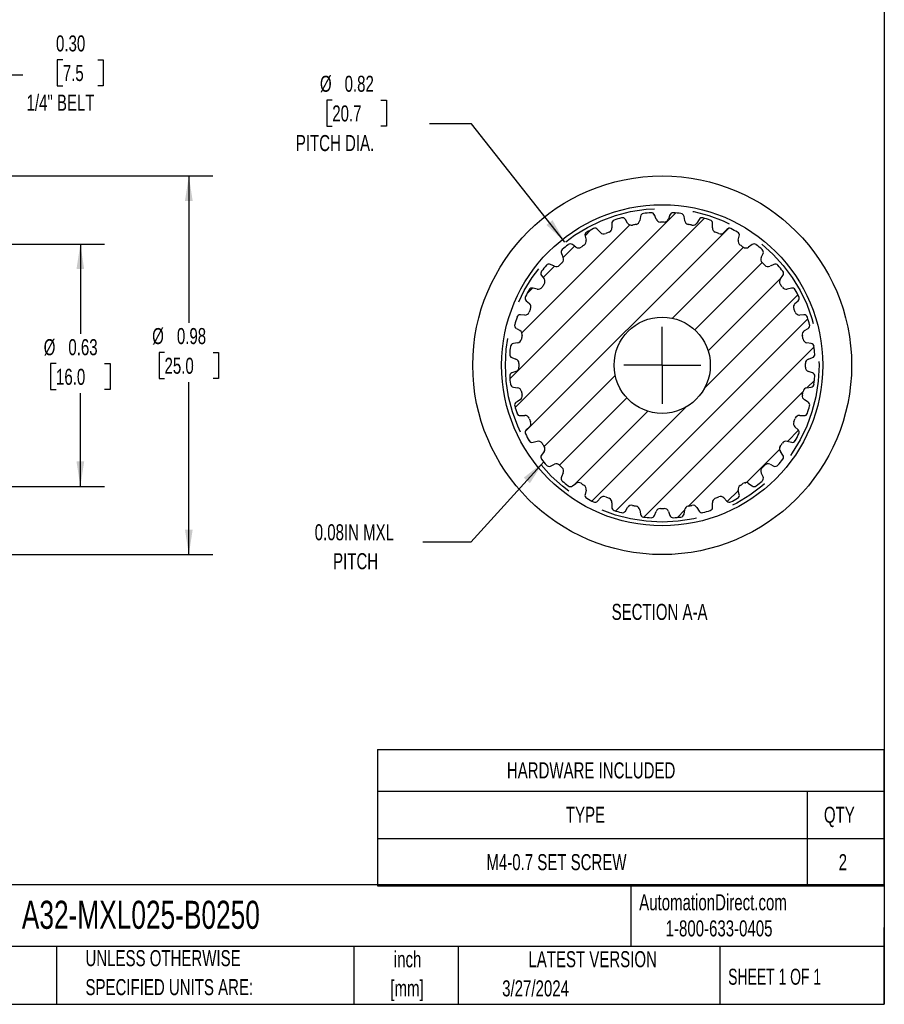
# Model space of a CAD drawing. Header units: inches. Extents: x 0.12 to 5.38, y 0.12 to 4.12.
# Tile 2 of 3: x 3.13 to 5.38, y 0.12 to 2.68. Entities that reach past the tile are written whole.
import ezdxf

# ---------------------------------------------------------------- set-up
doc = ezdxf.new("R2010")
doc.units = ezdxf.units.IN
doc.header["$LTSCALE"] = 0.5
doc.header["$MEASUREMENT"] = 0
doc.linetypes.add('CENTERX2', pattern=[0.8, 0.5, -0.1, 0.1, -0.1])
doc.layers.add('CENTER', color=40, linetype='CENTERX2')
doc.layers.add('HATCH', color=6, linetype='Continuous')
doc.layers.add('DIMENSIONS', color=140, linetype='Continuous', lineweight=25)
doc.layers.add('TEXT', color=140, linetype='Continuous', lineweight=25)
doc.styles.add('SLDTEXTSTYLE0', font='TXT', dxfattribs={"width": 0.7})
doc.styles.add('SLDTEXTSTYLE1', font='TXT', dxfattribs={"width": 0.65})
doc.dimstyles.new('SLDDIMSTYLE0', dxfattribs={"dimtxt": 0.04248, "dimasz": 0.065, "dimexe": 0, "dimexo": 0.0625, "dimgap": 0.01062, "dimtad": 0, "dimtih": 1, "dimtoh": 1, "dimrnd": 1e-09, "dimdsep": 46, "dimtxsty": 'SLDTEXTSTYLE0', "dimsah": 1, "dimcen": 0, "dimadec": 0, "dimazin": 2, "dimtfac": 1, "dimtofl": 0, "dimtmove": 0, "dimatfit": 3, "dimfxl": 0, "dimfrac": 2, "dimtolj": 1, "dimtzin": 12, "dimarcsym": 0})
doc.dimstyles.new('SLDDIMSTYLE1', dxfattribs={"dimtxt": 0.04248, "dimasz": 0.065, "dimexe": 0, "dimexo": 0.0625, "dimgap": 0.01062, "dimtad": 0, "dimtih": 1, "dimtoh": 1, "dimrnd": 1e-09, "dimzin": 0, "dimdsep": 46, "dimtxsty": 'SLDTEXTSTYLE0', "dimsah": 1, "dimcen": 0.09, "dimadec": 0, "dimazin": 0, "dimtfac": 1, "dimtofl": 0, "dimtmove": 0, "dimatfit": 3, "dimfxl": 0, "dimfrac": 2, "dimtolj": 1, "dimtzin": 12, "dimarcsym": 0})
doc.dimstyles.new('SLDDIMSTYLE2', dxfattribs={"dimtxt": 0.04248, "dimasz": 0.065, "dimexe": 0, "dimexo": 0.0625, "dimgap": 0.01062, "dimtad": 0, "dimtih": 1, "dimtoh": 1, "dimrnd": 1e-09, "dimdsep": 46, "dimtxsty": 'SLDTEXTSTYLE0', "dimsah": 1, "dimcen": 0.09, "dimadec": 0, "dimazin": 2, "dimtfac": 1, "dimtofl": 0, "dimtmove": 0, "dimatfit": 3, "dimfxl": 0, "dimfrac": 2, "dimtolj": 1, "dimtzin": 12, "dimarcsym": 0})
doc.dimstyles.new('SLDDIMSTYLE4', dxfattribs={"dimtxt": 0.18, "dimasz": 0.065, "dimexe": 0, "dimexo": 0.0625, "dimgap": 0, "dimtad": 0, "dimtih": 1, "dimtoh": 1, "dimdec": 0, "dimrnd": 1e-09, "dimzin": 0, "dimdsep": 46, "dimtxsty": 'Standard', "dimsah": 1, "dimcen": 0.09, "dimadec": 0, "dimazin": 0, "dimtfac": 0.065, "dimtdec": 0, "dimtofl": 0, "dimtmove": 0, "dimatfit": 3, "dimfxl": 0, "dimfrac": 2, "dimtolj": 1, "dimtzin": 0, "dimarcsym": 0})

# ---------------------------------------------------------------- blocks, each defined once
blk = doc.blocks.new('SW_TABLEANNOTATION_0')
at = {"layer": 'TEXT', "color": 0}
for p, q in [((0, 0), (0, -0.1082)), ((0, 0), (1.1161, 0)), ((1.1161, 0), (1.316, 0)), ((1.316, 0), (1.316, -0.1082)), ((0, -0.1082), (0, -0.2312)), ((0, -0.1082), (1.1161, -0.1082)), ((1.1161, -0.1082), (1.1161, -0.2312)), ((1.1161, -0.1082), (1.316, -0.1082)), ((1.316, -0.1082), (1.316, -0.2312)), ((0, -0.2312), (0, -0.3541)), ((0, -0.2312), (1.1161, -0.2312)), ((1.1161, -0.2312), (1.1161, -0.3541)), ((1.1161, -0.2312), (1.316, -0.2312)), ((1.316, -0.2312), (1.316, -0.3541)), ((0, -0.3541), (1.1161, -0.3541)), ((1.1161, -0.3541), (1.316, -0.3541))]:
    blk.add_line(p, q, dxfattribs=at)
at = {"layer": 'TEXT', "color": 0, "attachment_point": 1, "style": 'SLDTEXTSTYLE0'}
for s, insert, char_height in [('HARDWARE INCLUDED', (0.3362, -0.0333), 0.041667), ('TYPE', (0.4895, -0.1488), 0.04167), ('QTY', (1.16, -0.1488), 0.04167), ('M4-0.7 SET SCREW', (0.283, -0.2718), 0.041667), ('2', (1.1984, -0.2718), 0.0417)]:
    blk.add_mtext(s, dxfattribs=dict(at, insert=insert, char_height=char_height))
blk = doc.blocks.new('_D_1')
at = {"layer": 'DIMENSIONS'}
for p, q in [((2.6427, 2.2072), (2.6427, 2.6027)), ((2.938, 2.2282), (2.938, 2.6027)), ((3.2405, 2.5799), (3.2262, 2.5799)), ((3.2262, 2.5799), (3.2262, 2.5124)), ((3.3314, 2.5799), (3.3457, 2.5799)), ((3.3457, 2.5799), (3.3457, 2.5124)), ((2.6427, 2.5402), (2.938, 2.5402)), ((2.938, 2.5402), (3.1368, 2.5402)), ((3.2262, 2.5124), (3.2405, 2.5124)), ((3.3457, 2.5124), (3.3314, 2.5124))]:
    blk.add_line(p, q, dxfattribs=at)
for points in [[(2.6427, 2.5402), (2.7077, 2.5302), (2.7077, 2.5502)], [(2.938, 2.5402), (2.873, 2.5502), (2.873, 2.5302)]]:
    blk.add_solid(points, dxfattribs=at)
at = {"layer": 'DIMENSIONS', "char_height": 0.04167, "attachment_point": 1, "style": 'SLDTEXTSTYLE0'}
for s, insert in [('0.30', (3.2228, 2.6431)), ('7.5', (3.2405, 2.5661)), ('1/4" BELT', (3.1463, 2.4891))]:
    blk.add_mtext(s, dxfattribs=dict(at, insert=insert))
blk = doc.blocks.new('_D_5')
at = {"layer": 'DIMENSIONS'}
for p, q in [((3.0418, 2.1008), (3.3485, 2.1008)), ((3.286, 2.1008), (3.286, 1.8674)), ((3.2228, 1.7904), (3.2086, 1.7904)), ((3.2086, 1.7904), (3.2086, 1.7229)), ((3.3491, 1.7904), (3.3633, 1.7904)), ((3.3633, 1.7904), (3.3633, 1.7229)), ((3.2086, 1.7229), (3.2228, 1.7229)), ((3.3633, 1.7229), (3.3491, 1.7229)), ((3.286, 1.4709), (3.286, 1.7134)), ((3.0418, 1.4709), (3.3485, 1.4709))]:
    blk.add_line(p, q, dxfattribs=at)
for points in [[(3.286, 2.1008), (3.276, 2.0358), (3.296, 2.0358)], [(3.286, 1.4709), (3.296, 1.5359), (3.276, 1.5359)]]:
    blk.add_solid(points, dxfattribs=at)
at = {"layer": 'DIMENSIONS', "char_height": 0.04167, "attachment_point": 1, "style": 'SLDTEXTSTYLE0'}
for s, insert in [('%%c', (3.1908, 1.8536)), ('0.63', (3.2549, 1.8536)), ('16.0', (3.2228, 1.7766))]:
    blk.add_mtext(s, dxfattribs=dict(at, insert=insert))
blk = doc.blocks.new('_D_6')
at = {"layer": 'DIMENSIONS'}
for p, q in [((3.0224, 2.278), (3.6304, 2.278)), ((3.5679, 2.278), (3.5679, 1.8963)), ((3.5048, 1.8192), (3.4905, 1.8192)), ((3.4905, 1.8192), (3.4905, 1.7517)), ((3.631, 1.8192), (3.6453, 1.8192)), ((3.6453, 1.8192), (3.6453, 1.7517)), ((3.4905, 1.7517), (3.5048, 1.7517)), ((3.5679, 1.2937), (3.5679, 1.7422)), ((3.6453, 1.7517), (3.631, 1.7517)), ((3.0224, 1.2937), (3.6304, 1.2937))]:
    blk.add_line(p, q, dxfattribs=at)
for points in [[(3.5679, 2.278), (3.5579, 2.213), (3.5779, 2.213)], [(3.5679, 1.2937), (3.5779, 1.3587), (3.5579, 1.3587)]]:
    blk.add_solid(points, dxfattribs=at)
at = {"layer": 'DIMENSIONS', "char_height": 0.04167, "attachment_point": 1, "style": 'SLDTEXTSTYLE0'}
for s, insert in [('%%c', (3.4727, 1.8825)), ('0.98', (3.5369, 1.8825)), ('25.0', (3.5048, 1.8054))]:
    blk.add_mtext(s, dxfattribs=dict(at, insert=insert))
blk = doc.blocks.new('_D_10')
at = {"layer": 'DIMENSIONS'}
for p, q in [((3.9406, 2.4749), (3.9264, 2.4749)), ((3.9264, 2.4749), (3.9264, 2.4074)), ((4.0669, 2.4749), (4.0811, 2.4749)), ((4.0811, 2.4749), (4.0811, 2.4074)), ((3.9264, 2.4074), (3.9406, 2.4074)), ((4.0811, 2.4074), (4.0669, 2.4074)), ((4.3022, 2.4132), (4.1929, 2.4132)), ((4.5453, 2.1056), (4.3022, 2.4132))]:
    blk.add_line(p, q, dxfattribs=at)
blk.add_solid([(4.5453, 2.1056), (4.5128, 2.1628), (4.4972, 2.1504)], dxfattribs=at)
at = {"layer": 'DIMENSIONS', "char_height": 0.04167, "attachment_point": 1, "style": 'SLDTEXTSTYLE0'}
for s, insert in [('%%c', (3.9086, 2.5382)), ('0.82', (3.9727, 2.5382)), ('20.7', (3.9406, 2.4611)), ('PITCH DIA.', (3.8459, 2.3841))]:
    blk.add_mtext(s, dxfattribs=dict(at, insert=insert))
blk = doc.blocks.new('SW_CENTERMARKSYMBOL_2')
at = {"layer": 'CENTER', "color": 0}
for q in [(0, 0.1), (-0.1, 0), (0, -0.1), (0.1, 0)]:
    blk.add_line((0, 0), q, dxfattribs=at)

msp = doc.modelspace()

# ---------------------------------------------------------------- hatches: boundary and pattern name
at = {"layer": 'HATCH'}
h = msp.add_hatch(dxfattribs=at)
h.set_pattern_fill('ANSI31', color=256, scale=0.5, style=0)
edge = h.paths.add_edge_path(flags=0)
edge.add_arc((4.7979, 1.7858), 0.3974, 82.9444, 85.8056)
edge.add_arc((4.8263, 2.1732), 0.00906, 85.8056, 160)
edge.add_line((4.8178, 2.1763), (4.814, 2.1658))
edge.add_arc((4.8029, 2.1699), 0.0118, 269.2552, 340, ccw=False)
edge.add_arc((4.7979, 1.7858), 0.3722, 89.2552, 90.7448)
edge.add_arc((4.7929, 2.1699), 0.0118, 200, 270.7448, ccw=False)
edge.add_line((4.7818, 2.1658), (4.778, 2.1763))
edge.add_arc((4.7695, 2.1732), 0.00906, 20, 94.1944)
edge.add_arc((4.7979, 1.7858), 0.3974, 94.1944, 97.0556)
edge.add_arc((4.7502, 2.1713), 0.00906, 97.0556, 171.25)
edge.add_line((4.7413, 2.1727), (4.7396, 2.1617))
edge.add_arc((4.7279, 2.1635), 0.0118, 280.5052, 351.25, ccw=False)
edge.add_arc((4.7979, 1.7858), 0.3722, 100.5052, 101.9948)
edge.add_arc((4.7181, 2.1615), 0.0118, 211.25, 281.9948, ccw=False)
edge.add_line((4.708, 2.1554), (4.7022, 2.1649))
edge.add_arc((4.6945, 2.1602), 0.00906, 31.25, 105.4444)
edge.add_arc((4.7979, 1.7858), 0.3974, 105.4444, 108.3056)
edge.add_arc((4.6759, 2.1546), 0.00906, 108.3056, 182.5)
edge.add_line((4.6669, 2.1542), (4.6674, 2.1431))
edge.add_arc((4.6556, 2.1425), 0.0118, -68.2448, 2.5, ccw=False)
edge.add_arc((4.7979, 1.7858), 0.3722, 111.7552, 113.2448)
edge.add_arc((4.6463, 2.1387), 0.0118, 222.5, 293.2448, ccw=False)
edge.add_line((4.6376, 2.1307), (4.6301, 2.1389))
edge.add_arc((4.6234, 2.1328), 0.00906, 42.5, 116.6944)
edge.add_arc((4.7979, 1.7858), 0.3974, 116.6944, 119.5556)
edge.add_arc((4.6063, 2.1237), 0.00906, 119.5556, 193.75)
edge.add_line((4.5975, 2.1215), (4.6002, 2.1107))
edge.add_arc((4.5887, 2.1079), 0.0118, -56.9948, 13.75, ccw=False)
edge.add_arc((4.7979, 1.7858), 0.3722, 123.0052, 124.4948)
edge.add_arc((4.5804, 2.1024), 0.0118, 233.75, 304.4948, ccw=False)
edge.add_line((4.5734, 2.0928), (4.5644, 2.0994))
edge.add_arc((4.5591, 2.0921), 0.00906, 53.75, 127.9444)
edge.add_arc((4.7979, 1.7858), 0.3974, 127.9444, 130.8056)
edge.add_arc((4.5441, 2.0798), 0.00906, 130.8056, 205)
edge.add_line((4.5359, 2.076), (4.5406, 2.0659))
edge.add_arc((4.5299, 2.0609), 0.0118, -45.7448, 25, ccw=False)
edge.add_arc((4.7979, 1.7858), 0.3722, 134.2552, 135.7448)
edge.add_arc((4.5228, 2.0539), 0.0118, 245, 315.7448, ccw=False)
edge.add_line((4.5178, 2.0432), (4.5078, 2.0479))
edge.add_arc((4.5039, 2.0396), 0.00906, 65, 139.1944)
edge.add_arc((4.7979, 1.7858), 0.3974, 139.1944, 142.0556)
edge.add_arc((4.4916, 2.0247), 0.00906, 142.0556, 216.25)
edge.add_line((4.4843, 2.0193), (4.4909, 2.0103))
edge.add_arc((4.4814, 2.0033), 0.0118, -34.4948, 36.25, ccw=False)
edge.add_arc((4.7979, 1.7858), 0.3722, 145.5052, 146.9948)
edge.add_arc((4.4758, 1.995), 0.0118, 256.25, 326.9948, ccw=False)
edge.add_line((4.473, 1.9836), (4.4622, 1.9862))
edge.add_arc((4.4601, 1.9774), 0.00906, 76.25, 150.4444)
edge.add_arc((4.7979, 1.7858), 0.3974, 150.4444, 153.3056)
edge.add_arc((4.4509, 1.9603), 0.00906, 153.3056, 227.5)
edge.add_line((4.4448, 1.9536), (4.453, 1.9461))
edge.add_arc((4.445, 1.9374), 0.0118, -23.2448, 47.5, ccw=False)
edge.add_arc((4.7979, 1.7858), 0.3722, 156.7552, 158.2448)
edge.add_arc((4.4412, 1.9282), 0.0118, 267.5, 338.2448, ccw=False)
edge.add_line((4.4407, 1.9164), (4.4296, 1.9169))
edge.add_arc((4.4292, 1.9078), 0.00906, 87.5, 161.6944)
edge.add_arc((4.7979, 1.7858), 0.3974, 161.6944, 164.5556)
edge.add_arc((4.4235, 1.8893), 0.00906, 164.5556, 238.75)
edge.add_line((4.4189, 1.8815), (4.4284, 1.8758))
edge.add_arc((4.4222, 1.8657), 0.0118, -11.9948, 58.75, ccw=False)
edge.add_arc((4.7979, 1.7858), 0.3722, 168.0052, 169.4948)
edge.add_arc((4.4203, 1.8559), 0.0118, 278.75, 349.4948, ccw=False)
edge.add_line((4.4221, 1.8442), (4.4111, 1.8425))
edge.add_arc((4.4125, 1.8335), 0.00906, 98.75, 172.9444)
edge.add_arc((4.7979, 1.7858), 0.3974, 172.9444, 175.8056)
edge.add_arc((4.4106, 1.8142), 0.00906, 175.8056, 250)
edge.add_line((4.4075, 1.8057), (4.4179, 1.8019))
edge.add_arc((4.4139, 1.7908), 0.0118, -0.7448, 70, ccw=False)
edge.add_arc((4.7979, 1.7858), 0.3722, 179.2552, 180.7448)
edge.add_arc((4.4139, 1.7808), 0.0118, -70, 0.7448, ccw=False)
edge.add_line((4.4179, 1.7698), (4.4075, 1.7659))
edge.add_arc((4.4106, 1.7574), 0.00906, 110, 184.1944)
edge.add_arc((4.7979, 1.7858), 0.3974, 184.1944, 187.0556)
edge.add_arc((4.4125, 1.7381), 0.00906, 187.0556, 261.25)
edge.add_line((4.4111, 1.7292), (4.4221, 1.7275))
edge.add_arc((4.4203, 1.7158), 0.0118, 10.5052, 81.25, ccw=False)
edge.add_arc((4.7979, 1.7858), 0.3722, 190.5052, 191.9948)
edge.add_arc((4.4222, 1.706), 0.0118, -58.75, 11.9948, ccw=False)
edge.add_line((4.4284, 1.6959), (4.4189, 1.6902))
edge.add_arc((4.4235, 1.6824), 0.00906, 121.25, 195.4444)
edge.add_arc((4.7979, 1.7858), 0.3974, 195.4444, 198.3056)
edge.add_arc((4.4292, 1.6639), 0.00906, 198.3056, 272.5)
edge.add_line((4.4296, 1.6548), (4.4407, 1.6553))
edge.add_arc((4.4412, 1.6435), 0.0118, 21.7552, 92.5, ccw=False)
edge.add_arc((4.7979, 1.7858), 0.3722, 201.7552, 203.2448)
edge.add_arc((4.445, 1.6343), 0.0118, -47.5, 23.2448, ccw=False)
edge.add_line((4.453, 1.6256), (4.4448, 1.618))
edge.add_arc((4.4509, 1.6114), 0.00906, 132.5, 206.6944)
edge.add_arc((4.7979, 1.7858), 0.3974, 206.6944, 209.5556)
edge.add_arc((4.4601, 1.5943), 0.00906, 209.5556, 283.75)
edge.add_line((4.4622, 1.5855), (4.473, 1.5881))
edge.add_arc((4.4758, 1.5766), 0.0118, 33.0052, 103.75, ccw=False)
edge.add_arc((4.7979, 1.7858), 0.3722, 213.0052, 214.4948)
edge.add_arc((4.4814, 1.5683), 0.0118, -36.25, 34.4948, ccw=False)
edge.add_line((4.4909, 1.5614), (4.4843, 1.5524))
edge.add_arc((4.4916, 1.547), 0.00906, 143.75, 217.9444)
edge.add_arc((4.7979, 1.7858), 0.3974, 217.9444, 220.8056)
edge.add_arc((4.5039, 1.532), 0.00906, 220.8056, 295)
edge.add_line((4.5078, 1.5238), (4.5178, 1.5285))
edge.add_arc((4.5228, 1.5178), 0.0118, 44.2552, 115, ccw=False)
edge.add_arc((4.7979, 1.7858), 0.3722, 224.2552, 225.7448)
edge.add_arc((4.5299, 1.5108), 0.0118, -25, 45.7448, ccw=False)
edge.add_line((4.5406, 1.5058), (4.5359, 1.4957))
edge.add_arc((4.5441, 1.4919), 0.00906, 155, 229.1944)
edge.add_arc((4.7979, 1.7858), 0.3974, 229.1944, 232.0556)
edge.add_arc((4.5591, 1.4796), 0.00906, 232.0556, 306.25)
edge.add_line((4.5644, 1.4723), (4.5734, 1.4788))
edge.add_arc((4.5804, 1.4693), 0.0118, 55.5052, 126.25, ccw=False)
edge.add_arc((4.7979, 1.7858), 0.3722, 235.5052, 236.9948)
edge.add_arc((4.5887, 1.4638), 0.0118, -13.75, 56.9948, ccw=False)
edge.add_line((4.6002, 1.461), (4.5975, 1.4501))
edge.add_arc((4.6063, 1.448), 0.00906, 166.25, 240.4444)
edge.add_arc((4.7979, 1.7858), 0.3974, 240.4444, 243.3056)
edge.add_arc((4.6234, 1.4389), 0.00906, 243.3056, 317.5)
edge.add_line((4.6301, 1.4327), (4.6376, 1.4409))
edge.add_arc((4.6463, 1.433), 0.0118, 66.7552, 137.5, ccw=False)
edge.add_arc((4.7979, 1.7858), 0.3722, 246.7552, 248.2448)
edge.add_arc((4.6556, 1.4291), 0.0118, -2.5, 68.2448, ccw=False)
edge.add_line((4.6674, 1.4286), (4.6669, 1.4175))
edge.add_arc((4.6759, 1.4171), 0.00906, 177.5, 251.6944)
edge.add_arc((4.7979, 1.7858), 0.3974, 251.6944, 254.5556)
edge.add_arc((4.6945, 1.4115), 0.00906, 254.5556, 328.75)
edge.add_line((4.7022, 1.4068), (4.708, 1.4163))
edge.add_arc((4.7181, 1.4102), 0.0118, 78.0052, 148.75, ccw=False)
edge.add_arc((4.7979, 1.7858), 0.3722, 258.0052, 259.4948)
edge.add_arc((4.7279, 1.4082), 0.0118, 8.75, 79.4948, ccw=False)
edge.add_line((4.7396, 1.41), (4.7413, 1.399))
edge.add_arc((4.7502, 1.4004), 0.00906, 188.75, 262.9444)
edge.add_arc((4.7979, 1.7858), 0.3974, 262.9444, 265.8056)
edge.add_arc((4.7695, 1.3985), 0.00906, 265.8056, 340)
edge.add_line((4.778, 1.3954), (4.7818, 1.4059))
edge.add_arc((4.7929, 1.4018), 0.0118, 89.2552, 160, ccw=False)
edge.add_arc((4.7979, 1.7858), 0.3722, 269.2552, 270.7448)
edge.add_arc((4.8029, 1.4018), 0.0118, 20, 90.7448, ccw=False)
edge.add_line((4.814, 1.4059), (4.8178, 1.3954))
edge.add_arc((4.8263, 1.3985), 0.00906, 200, 274.1944)
edge.add_arc((4.7979, 1.7858), 0.3974, 274.1944, 277.0556)
edge.add_arc((4.8456, 1.4004), 0.00906, 277.0556, 351.25)
edge.add_line((4.8546, 1.399), (4.8563, 1.41))
edge.add_arc((4.8679, 1.4082), 0.0118, 100.5052, 171.25, ccw=False)
edge.add_arc((4.7979, 1.7858), 0.3722, 280.5052, 281.9948)
edge.add_arc((4.8777, 1.4102), 0.0118, 31.25, 101.9948, ccw=False)
edge.add_line((4.8878, 1.4163), (4.8936, 1.4068))
edge.add_arc((4.9013, 1.4115), 0.00906, 211.25, 285.4444)
edge.add_arc((4.7979, 1.7858), 0.3974, 285.4444, 288.3056)
edge.add_arc((4.9199, 1.4171), 0.00906, 288.3056, 362.5)
edge.add_line((4.9289, 1.4175), (4.9285, 1.4286))
edge.add_arc((4.9403, 1.4291), 0.0118, 111.7552, 182.5, ccw=False)
edge.add_arc((4.7979, 1.7858), 0.3722, 291.7552, 293.2448)
edge.add_arc((4.9495, 1.433), 0.0118, 42.5, 113.2448, ccw=False)
edge.add_line((4.9582, 1.4409), (4.9657, 1.4327))
edge.add_arc((4.9724, 1.4389), 0.00906, 222.5, 296.6944)
edge.add_arc((4.7979, 1.7858), 0.3974, 296.6944, 299.5556)
edge.add_arc((4.9895, 1.448), 0.00906, 299.5556, 373.75)
edge.add_line((4.9983, 1.4501), (4.9956, 1.461))
edge.add_arc((5.0071, 1.4638), 0.0118, 123.0052, 193.75, ccw=False)
edge.add_arc((4.7979, 1.7858), 0.3722, 303.0052, 304.4948)
edge.add_arc((5.0154, 1.4693), 0.0118, 53.75, 124.4948, ccw=False)
edge.add_line((5.0224, 1.4788), (5.0314, 1.4723))
edge.add_arc((5.0367, 1.4796), 0.00906, 233.75, 307.9444)
edge.add_arc((4.7979, 1.7858), 0.3974, 307.9444, 310.8056)
edge.add_arc((5.0517, 1.4919), 0.00906, 310.8056, 385)
edge.add_line((5.0599, 1.4957), (5.0552, 1.5058))
edge.add_arc((5.0659, 1.5108), 0.0118, 134.2552, 205, ccw=False)
edge.add_arc((4.7979, 1.7858), 0.3722, 314.2552, 315.7448)
edge.add_arc((5.073, 1.5178), 0.0118, 65, 135.7448, ccw=False)
edge.add_line((5.078, 1.5285), (5.0881, 1.5238))
edge.add_arc((5.0919, 1.532), 0.00906, 245, 319.1944)
edge.add_arc((4.7979, 1.7858), 0.3974, 319.1944, 322.0556)
edge.add_arc((5.1042, 1.547), 0.00906, 322.0556, 396.25)
edge.add_line((5.1115, 1.5524), (5.1049, 1.5614))
edge.add_arc((5.1144, 1.5683), 0.0118, 145.5052, 216.25, ccw=False)
edge.add_arc((4.7979, 1.7858), 0.3722, 325.5052, 326.9948)
edge.add_arc((5.12, 1.5766), 0.0118, 76.25, 146.9948, ccw=False)
edge.add_line((5.1228, 1.5881), (5.1336, 1.5855))
edge.add_arc((5.1358, 1.5943), 0.00906, 256.25, 330.4444)
edge.add_arc((4.7979, 1.7858), 0.3974, 330.4444, 333.3056)
edge.add_arc((5.1449, 1.6114), 0.00906, 333.3056, 407.5)
edge.add_line((5.151, 1.618), (5.1428, 1.6256))
edge.add_arc((5.1508, 1.6343), 0.0118, 156.7552, 227.5, ccw=False)
edge.add_arc((4.7979, 1.7858), 0.3722, 336.7552, 338.2448)
edge.add_arc((5.1546, 1.6435), 0.0118, 87.5, 158.2448, ccw=False)
edge.add_line((5.1551, 1.6553), (5.1662, 1.6548))
edge.add_arc((5.1666, 1.6639), 0.00906, 267.5, 341.6944)
edge.add_arc((4.7979, 1.7858), 0.3974, 341.6944, 344.5556)
edge.add_arc((5.1723, 1.6824), 0.00906, 344.5556, 418.75)
edge.add_line((5.177, 1.6902), (5.1675, 1.6959))
edge.add_arc((5.1736, 1.706), 0.0118, 168.0052, 238.75, ccw=False)
edge.add_arc((4.7979, 1.7858), 0.3722, 348.0052, 349.4948)
edge.add_arc((5.1755, 1.7158), 0.0118, 98.75, 169.4948, ccw=False)
edge.add_line((5.1737, 1.7275), (5.1847, 1.7292))
edge.add_arc((5.1834, 1.7381), 0.00906, 278.75, 352.9444)
edge.add_arc((4.7979, 1.7858), 0.3974, 352.9444, 355.8056)
edge.add_arc((5.1853, 1.7574), 0.00906, 355.8056, 430)
edge.add_line((5.1884, 1.7659), (5.1779, 1.7698))
edge.add_arc((5.1819, 1.7808), 0.0118, 179.2552, 250, ccw=False)
edge.add_arc((4.7979, 1.7858), 0.3722, 359.2552, 360.7448)
edge.add_arc((5.1819, 1.7908), 0.0118, 110, 180.7448, ccw=False)
edge.add_line((5.1779, 1.8019), (5.1884, 1.8057))
edge.add_arc((5.1853, 1.8142), 0.00906, 290, 364.1944)
edge.add_arc((4.7979, 1.7858), 0.3974, 4.1944, 7.0556)
edge.add_arc((5.1834, 1.8335), 0.00906, 7.0556, 81.25)
edge.add_line((5.1847, 1.8425), (5.1737, 1.8442))
edge.add_arc((5.1755, 1.8559), 0.0118, 190.5052, 261.25, ccw=False)
edge.add_arc((4.7979, 1.7858), 0.3722, 10.5052, 11.9948)
edge.add_arc((5.1736, 1.8657), 0.0118, 121.25, 191.9948, ccw=False)
edge.add_line((5.1675, 1.8758), (5.177, 1.8815))
edge.add_arc((5.1723, 1.8893), 0.00906, 301.25, 375.4444)
edge.add_arc((4.7979, 1.7858), 0.3974, 15.4444, 18.3056)
edge.add_arc((5.1666, 1.9078), 0.00906, 18.3056, 92.5)
edge.add_line((5.1662, 1.9169), (5.1551, 1.9164))
edge.add_arc((5.1546, 1.9282), 0.0118, 201.7552, 272.5, ccw=False)
edge.add_arc((4.7979, 1.7858), 0.3722, 21.7552, 23.2448)
edge.add_arc((5.1508, 1.9374), 0.0118, 132.5, 203.2448, ccw=False)
edge.add_line((5.1428, 1.9461), (5.151, 1.9536))
edge.add_arc((5.1449, 1.9603), 0.00906, 312.5, 386.6944)
edge.add_arc((4.7979, 1.7858), 0.3974, 26.6944, 29.5556)
edge.add_arc((5.1358, 1.9774), 0.00906, 29.5556, 103.75)
edge.add_line((5.1336, 1.9862), (5.1228, 1.9836))
edge.add_arc((5.12, 1.995), 0.0118, 213.0052, 283.75, ccw=False)
edge.add_arc((4.7979, 1.7858), 0.3722, 33.0052, 34.4948)
edge.add_arc((5.1144, 2.0033), 0.0118, 143.75, 214.4948, ccw=False)
edge.add_line((5.1049, 2.0103), (5.1115, 2.0193))
edge.add_arc((5.1042, 2.0247), 0.00906, 323.75, 397.9444)
edge.add_arc((4.7979, 1.7858), 0.3974, 37.9444, 40.8056)
edge.add_arc((5.0919, 2.0396), 0.00906, 40.8056, 115)
edge.add_line((5.0881, 2.0479), (5.078, 2.0432))
edge.add_arc((5.073, 2.0539), 0.0118, 224.2552, 295, ccw=False)
edge.add_arc((4.7979, 1.7858), 0.3722, 44.2552, 45.7448)
edge.add_arc((5.0659, 2.0609), 0.0118, 155, 225.7448, ccw=False)
edge.add_line((5.0552, 2.0659), (5.0599, 2.076))
edge.add_arc((5.0517, 2.0798), 0.00906, 335, 409.1944)
edge.add_arc((4.7979, 1.7858), 0.3974, 49.1944, 52.0556)
edge.add_arc((5.0367, 2.0921), 0.00906, 52.0556, 126.25)
edge.add_line((5.0314, 2.0994), (5.0224, 2.0928))
edge.add_arc((5.0154, 2.1024), 0.0118, 235.5052, 306.25, ccw=False)
edge.add_arc((4.7979, 1.7858), 0.3722, 55.5052, 56.9948)
edge.add_arc((5.0071, 2.1079), 0.0118, 166.25, 236.9948, ccw=False)
edge.add_line((4.9956, 2.1107), (4.9983, 2.1215))
edge.add_arc((4.9895, 2.1237), 0.00906, 346.25, 420.4444)
edge.add_arc((4.7979, 1.7858), 0.3974, 60.4444, 63.3056)
edge.add_arc((4.9724, 2.1328), 0.00906, 63.3056, 137.5)
edge.add_line((4.9657, 2.1389), (4.9582, 2.1307))
edge.add_arc((4.9495, 2.1387), 0.0118, 246.7552, 317.5, ccw=False)
edge.add_arc((4.7979, 1.7858), 0.3722, 66.7552, 68.2448)
edge.add_arc((4.9403, 2.1425), 0.0118, 177.5, 248.2448, ccw=False)
edge.add_line((4.9285, 2.1431), (4.9289, 2.1542))
edge.add_arc((4.9199, 2.1546), 0.00906, 357.5, 431.6944)
edge.add_arc((4.7979, 1.7858), 0.3974, 71.6944, 74.5556)
edge.add_arc((4.9013, 2.1602), 0.00906, 74.5556, 148.75)
edge.add_line((4.8936, 2.1649), (4.8878, 2.1554))
edge.add_arc((4.8777, 2.1615), 0.0118, 258.0052, 328.75, ccw=False)
edge.add_arc((4.7979, 1.7858), 0.3722, 78.0052, 79.4948)
edge.add_arc((4.8679, 2.1635), 0.0118, 188.75, 259.4948, ccw=False)
edge.add_line((4.8563, 2.1617), (4.8546, 2.1727))
edge.add_arc((4.8456, 2.1713), 0.00906, 8.75, 82.9444)
edge = h.paths.add_edge_path(flags=0)
edge.add_arc((4.7979, 1.7858), 0.125, 0, 360)

# ---------------------------------------------------------------- linework, layer by layer
for p, q in [((4.7818, 2.1658), (4.778, 2.1763)), ((4.8178, 2.1763), (4.814, 2.1658)), ((4.6669, 2.1542), (4.6674, 2.1431)), ((4.708, 2.1554), (4.7022, 2.1649)), ((4.7413, 2.1727), (4.7396, 2.1617)), ((4.8563, 2.1617), (4.8546, 2.1727)), ((4.8936, 2.1649), (4.8878, 2.1554)), ((4.9285, 2.1431), (4.9289, 2.1542)), ((4.6376, 2.1307), (4.6301, 2.1389)), ((4.9657, 2.1389), (4.9582, 2.1307)), ((4.5734, 2.0928), (4.5644, 2.0994)), ((4.5975, 2.1215), (4.6002, 2.1107)), ((4.9956, 2.1107), (4.9983, 2.1215)), ((5.0314, 2.0994), (5.0224, 2.0928)), ((4.5359, 2.076), (4.5406, 2.0659)), ((5.0552, 2.0659), (5.0599, 2.076)), ((4.5178, 2.0432), (4.5078, 2.0479)), ((5.0881, 2.0479), (5.078, 2.0432)), ((4.4843, 2.0193), (4.4909, 2.0103)), ((5.1049, 2.0103), (5.1115, 2.0193)), ((4.473, 1.9836), (4.4622, 1.9862)), ((5.1336, 1.9862), (5.1228, 1.9836)), ((4.4448, 1.9536), (4.453, 1.9461)), ((5.1428, 1.9461), (5.151, 1.9536)), ((4.4407, 1.9164), (4.4296, 1.9169)), ((5.1662, 1.9169), (5.1551, 1.9164)), ((4.4189, 1.8815), (4.4284, 1.8758)), ((5.1675, 1.8758), (5.177, 1.8815)), ((4.4221, 1.8442), (4.4111, 1.8425)), ((5.1847, 1.8425), (5.1737, 1.8442)), ((4.4075, 1.8057), (4.4179, 1.8019)), ((5.1779, 1.8019), (5.1884, 1.8057)), ((4.4179, 1.7698), (4.4075, 1.7659)), ((5.1884, 1.7659), (5.1779, 1.7698)), ((4.4111, 1.7292), (4.4221, 1.7275)), ((5.1737, 1.7275), (5.1847, 1.7292)), ((4.4284, 1.6959), (4.4189, 1.6902)), ((5.177, 1.6902), (5.1675, 1.6959)), ((4.4296, 1.6548), (4.4407, 1.6553)), ((5.1551, 1.6553), (5.1662, 1.6548)), ((4.453, 1.6256), (4.4448, 1.618)), ((5.151, 1.618), (5.1428, 1.6256)), ((4.4622, 1.5855), (4.473, 1.5881)), ((5.1228, 1.5881), (5.1336, 1.5855)), ((4.4909, 1.5614), (4.4843, 1.5524)), ((5.1115, 1.5524), (5.1049, 1.5614)), ((4.5078, 1.5238), (4.5178, 1.5285)), ((5.078, 1.5285), (5.0881, 1.5238)), ((4.5406, 1.5058), (4.5359, 1.4957)), ((5.0599, 1.4957), (5.0552, 1.5058)), ((4.5644, 1.4723), (4.5734, 1.4788)), ((4.6002, 1.461), (4.5975, 1.4501)), ((4.9983, 1.4501), (4.9956, 1.461)), ((5.0224, 1.4788), (5.0314, 1.4723)), ((4.6301, 1.4327), (4.6376, 1.4409)), ((4.9582, 1.4409), (4.9657, 1.4327)), ((4.6674, 1.4286), (4.6669, 1.4175)), ((4.7022, 1.4068), (4.708, 1.4163)), ((4.7396, 1.41), (4.7413, 1.399)), ((4.8546, 1.399), (4.8563, 1.41)), ((4.8878, 1.4163), (4.8936, 1.4068)), ((4.9289, 1.4175), (4.9285, 1.4286)), ((4.778, 1.3954), (4.7818, 1.4059)), ((4.814, 1.4059), (4.8178, 1.3954))]:
    msp.add_line(p, q)
for radius in [0.4921, 0.4173, 0.125]:
    msp.add_circle((4.7979, 1.7858), radius)
for centre, radius, start, end in [((4.7502, 2.1713), 0.00906, 97.0556, 171.25), ((4.7979, 1.7858), 0.3974, 94.1944, 97.0556), ((4.7695, 2.1732), 0.00906, 20, 94.1944), ((4.8263, 2.1732), 0.00906, 85.8056, 160), ((4.7979, 1.7858), 0.3974, 82.9444, 85.8056), ((4.8456, 2.1713), 0.00906, 8.75, 82.9444), ((4.6759, 2.1546), 0.00906, 108.3056, 182.5), ((4.7979, 1.7858), 0.3974, 105.4444, 108.3056), ((4.6945, 2.1602), 0.00906, 31.25, 105.4444), ((4.7181, 2.1615), 0.0118, 211.25, 281.9948), ((4.7979, 1.7858), 0.3722, 100.5052, 101.9948), ((4.7279, 2.1635), 0.0118, 280.5052, 351.25), ((4.7929, 2.1699), 0.0118, 200, 270.7448), ((4.7979, 1.7858), 0.3722, 89.2552, 90.7448), ((4.8029, 2.1699), 0.0118, 269.2552, 340), ((4.8679, 2.1635), 0.0118, 188.75, 259.4948), ((4.7979, 1.7858), 0.3722, 78.0052, 79.4948), ((4.8777, 2.1615), 0.0118, 258.0052, 328.75), ((4.9013, 2.1602), 0.00906, 74.5556, 148.75), ((4.7979, 1.7858), 0.3974, 71.6944, 74.5556), ((4.9199, 2.1546), 0.00906, 357.5, 71.6944), ((4.6063, 2.1237), 0.00906, 119.5556, 193.75), ((4.7979, 1.7858), 0.3974, 116.6944, 119.5556), ((4.6234, 2.1328), 0.00906, 42.5, 116.6944), ((4.6463, 2.1387), 0.0118, 222.5, 293.2448), ((4.7979, 1.7858), 0.3722, 111.7552, 113.2448), ((4.6556, 2.1425), 0.0118, 291.7552, 2.5), ((4.9403, 2.1425), 0.0118, 177.5, 248.2448), ((4.7979, 1.7858), 0.3722, 66.7552, 68.2448), ((4.9495, 2.1387), 0.0118, 246.7552, 317.5), ((4.9724, 2.1328), 0.00906, 63.3056, 137.5), ((4.7979, 1.7858), 0.3974, 60.4444, 63.3056), ((4.9895, 2.1237), 0.00906, 346.25, 60.4444), ((4.7979, 1.7858), 0.3974, 127.9444, 130.8056), ((4.5591, 2.0921), 0.00906, 53.75, 127.9444), ((4.5887, 2.1079), 0.0118, 303.0052, 13.75), ((5.0071, 2.1079), 0.0118, 166.25, 236.9948), ((5.0367, 2.0921), 0.00906, 52.0556, 126.25), ((4.7979, 1.7858), 0.3974, 49.1944, 52.0556), ((4.5441, 2.0798), 0.00906, 130.8056, 205), ((4.5804, 2.1024), 0.0118, 233.75, 304.4948), ((4.7979, 1.7858), 0.3722, 123.0052, 124.4948), ((4.7979, 1.7858), 0.3722, 55.5052, 56.9948), ((5.0154, 2.1024), 0.0118, 235.5052, 306.25), ((5.0517, 2.0798), 0.00906, 335, 49.1944), ((4.5039, 2.0396), 0.00906, 65, 139.1944), ((4.7979, 1.7858), 0.3722, 134.2552, 135.7448), ((4.5299, 2.0609), 0.0118, 314.2552, 25), ((5.0659, 2.0609), 0.0118, 155, 225.7448), ((4.7979, 1.7858), 0.3722, 44.2552, 45.7448), ((5.0919, 2.0396), 0.00906, 40.8056, 115), ((4.4916, 2.0247), 0.00906, 142.0556, 216.25), ((4.7979, 1.7858), 0.3974, 139.1944, 142.0556), ((4.5228, 2.0539), 0.0118, 245, 315.7448), ((5.073, 2.0539), 0.0118, 224.2552, 295), ((4.7979, 1.7858), 0.3974, 37.9444, 40.8056), ((5.1042, 2.0247), 0.00906, 323.75, 37.9444), ((4.7979, 1.7858), 0.3722, 145.5052, 146.9948), ((4.4814, 2.0033), 0.0118, 325.5052, 36.25), ((5.1144, 2.0033), 0.0118, 143.75, 214.4948), ((4.7979, 1.7858), 0.3722, 33.0052, 34.4948), ((4.7979, 1.7858), 0.3974, 150.4444, 153.3056), ((4.4601, 1.9774), 0.00906, 76.25, 150.4444), ((4.4758, 1.995), 0.0118, 256.25, 326.9948), ((5.12, 1.995), 0.0118, 213.0052, 283.75), ((5.1358, 1.9774), 0.00906, 29.5556, 103.75), ((4.7979, 1.7858), 0.3974, 26.6944, 29.5556), ((4.4509, 1.9603), 0.00906, 153.3056, 227.5), ((4.445, 1.9374), 0.0118, 336.7552, 47.5), ((5.1508, 1.9374), 0.0118, 132.5, 203.2448), ((5.1449, 1.9603), 0.00906, 312.5, 26.6944), ((4.4412, 1.9282), 0.0118, 267.5, 338.2448), ((4.7979, 1.7858), 0.3722, 156.7552, 158.2448), ((4.7979, 1.7858), 0.3722, 21.7552, 23.2448), ((5.1546, 1.9282), 0.0118, 201.7552, 272.5), ((4.7979, 1.7858), 0.3974, 161.6944, 164.5556), ((4.4292, 1.9078), 0.00906, 87.5, 161.6944), ((5.1666, 1.9078), 0.00906, 18.3056, 92.5), ((4.7979, 1.7858), 0.3974, 15.4444, 18.3056), ((4.4235, 1.8893), 0.00906, 164.5556, 238.75), ((4.4222, 1.8657), 0.0118, 348.0052, 58.75), ((5.1736, 1.8657), 0.0118, 121.25, 191.9948), ((5.1723, 1.8893), 0.00906, 301.25, 15.4444), ((4.4125, 1.8335), 0.00906, 98.75, 172.9444), ((4.4203, 1.8559), 0.0118, 278.75, 349.4948), ((4.7979, 1.7858), 0.3722, 168.0052, 169.4948), ((4.7979, 1.7858), 0.3722, 10.5052, 11.9948), ((5.1755, 1.8559), 0.0118, 190.5052, 261.25), ((5.1834, 1.8335), 0.00906, 7.0556, 81.25), ((4.7979, 1.7858), 0.3974, 172.9444, 175.8056), ((4.7979, 1.7858), 0.3974, 4.1944, 7.0556), ((4.4106, 1.8142), 0.00906, 175.8056, 250), ((4.4139, 1.7908), 0.0118, 359.2552, 70), ((5.1819, 1.7908), 0.0118, 110, 180.7448), ((5.1853, 1.8142), 0.00906, 290, 4.1944), ((4.4106, 1.7574), 0.00906, 110, 184.1944), ((4.4139, 1.7808), 0.0118, 290, 0.7448), ((4.7979, 1.7858), 0.3722, 179.2552, 180.7448), ((4.7979, 1.7858), 0.3722, 359.2552, 0.7448), ((5.1819, 1.7808), 0.0118, 179.2552, 250), ((5.1853, 1.7574), 0.00906, 355.8056, 70), ((4.7979, 1.7858), 0.3974, 184.1944, 187.0556), ((4.7979, 1.7858), 0.3974, 352.9444, 355.8056), ((4.4125, 1.7381), 0.00906, 187.0556, 261.25), ((4.4203, 1.7158), 0.0118, 10.5052, 81.25), ((4.7979, 1.7858), 0.3722, 190.5052, 191.9948), ((4.7979, 1.7858), 0.3722, 348.0052, 349.4948), ((5.1755, 1.7158), 0.0118, 98.75, 169.4948), ((5.1834, 1.7381), 0.00906, 278.75, 352.9444), ((4.4235, 1.6824), 0.00906, 121.25, 195.4444), ((4.4222, 1.706), 0.0118, 301.25, 11.9948), ((5.1736, 1.706), 0.0118, 168.0052, 238.75), ((5.1723, 1.6824), 0.00906, 344.5556, 58.75), ((4.7979, 1.7858), 0.3974, 195.4444, 198.3056), ((4.7979, 1.7858), 0.3974, 341.6944, 344.5556), ((4.4292, 1.6639), 0.00906, 198.3056, 272.5), ((4.4412, 1.6435), 0.0118, 21.7552, 92.5), ((4.7979, 1.7858), 0.3722, 201.7552, 203.2448), ((4.445, 1.6343), 0.0118, 312.5, 23.2448), ((5.1508, 1.6343), 0.0118, 156.7552, 227.5), ((4.7979, 1.7858), 0.3722, 336.7552, 338.2448), ((5.1546, 1.6435), 0.0118, 87.5, 158.2448), ((5.1666, 1.6639), 0.00906, 267.5, 341.6944), ((4.4509, 1.6114), 0.00906, 132.5, 206.6944), ((5.1449, 1.6114), 0.00906, 333.3056, 47.5), ((4.7979, 1.7858), 0.3974, 206.6944, 209.5556), ((4.4601, 1.5943), 0.00906, 209.5556, 283.75), ((4.4758, 1.5766), 0.0118, 33.0052, 103.75), ((5.12, 1.5766), 0.0118, 76.25, 146.9948), ((5.1358, 1.5943), 0.00906, 256.25, 330.4444), ((4.7979, 1.7858), 0.3974, 330.4444, 333.3056), ((4.7979, 1.7858), 0.3722, 213.0052, 214.4948), ((4.4814, 1.5683), 0.0118, 323.75, 34.4948), ((5.1144, 1.5683), 0.0118, 145.5052, 216.25), ((4.7979, 1.7858), 0.3722, 325.5052, 326.9948), ((4.4916, 1.547), 0.00906, 143.75, 217.9444), ((4.7979, 1.7858), 0.3974, 217.9444, 220.8056), ((4.7979, 1.7858), 0.3974, 319.1944, 322.0556), ((5.1042, 1.547), 0.00906, 322.0556, 36.25), ((4.5039, 1.532), 0.00906, 220.8056, 295), ((4.5228, 1.5178), 0.0118, 44.2552, 115), ((4.7979, 1.7858), 0.3722, 224.2552, 225.7448), ((4.5299, 1.5108), 0.0118, 335, 45.7448), ((5.0659, 1.5108), 0.0118, 134.2552, 205), ((4.7979, 1.7858), 0.3722, 314.2552, 315.7448), ((5.073, 1.5178), 0.0118, 65, 135.7448), ((5.0919, 1.532), 0.00906, 245, 319.1944), ((4.5441, 1.4919), 0.00906, 155, 229.1944), ((4.7979, 1.7858), 0.3974, 229.1944, 232.0556), ((4.7979, 1.7858), 0.3974, 307.9444, 310.8056), ((5.0517, 1.4919), 0.00906, 310.8056, 25), ((4.5591, 1.4796), 0.00906, 232.0556, 306.25), ((4.5804, 1.4693), 0.0118, 55.5052, 126.25), ((4.7979, 1.7858), 0.3722, 235.5052, 236.9948), ((4.5887, 1.4638), 0.0118, 346.25, 56.9948), ((5.0071, 1.4638), 0.0118, 123.0052, 193.75), ((4.7979, 1.7858), 0.3722, 303.0052, 304.4948), ((5.0154, 1.4693), 0.0118, 53.75, 124.4948), ((5.0367, 1.4796), 0.00906, 233.75, 307.9444), ((4.6063, 1.448), 0.00906, 166.25, 240.4444), ((4.7979, 1.7858), 0.3974, 240.4444, 243.3056), ((4.6463, 1.433), 0.0118, 66.7552, 137.5), ((4.7979, 1.7858), 0.3722, 246.7552, 248.2448), ((4.6556, 1.4291), 0.0118, 357.5, 68.2448), ((4.9403, 1.4291), 0.0118, 111.7552, 182.5), ((4.7979, 1.7858), 0.3722, 291.7552, 293.2448), ((4.9495, 1.433), 0.0118, 42.5, 113.2448), ((4.7979, 1.7858), 0.3974, 296.6944, 299.5556), ((4.9895, 1.448), 0.00906, 299.5556, 13.75), ((4.6234, 1.4389), 0.00906, 243.3056, 317.5), ((4.6759, 1.4171), 0.00906, 177.5, 251.6944), ((4.7979, 1.7858), 0.3974, 251.6944, 254.5556), ((4.7181, 1.4102), 0.0118, 78.0052, 148.75), ((4.7979, 1.7858), 0.3722, 258.0052, 259.4948), ((4.7279, 1.4082), 0.0118, 8.75, 79.4948), ((4.7929, 1.4018), 0.0118, 89.2552, 160), ((4.7979, 1.7858), 0.3722, 269.2552, 270.7448), ((4.8029, 1.4018), 0.0118, 20, 90.7448), ((4.8679, 1.4082), 0.0118, 100.5052, 171.25), ((4.7979, 1.7858), 0.3722, 280.5052, 281.9948), ((4.8777, 1.4102), 0.0118, 31.25, 101.9948), ((4.7979, 1.7858), 0.3974, 285.4444, 288.3056), ((4.9199, 1.4171), 0.00906, 288.3056, 2.5), ((4.9724, 1.4389), 0.00906, 222.5, 296.6944), ((4.6945, 1.4115), 0.00906, 254.5556, 328.75), ((4.7502, 1.4004), 0.00906, 188.75, 262.9444), ((4.7979, 1.7858), 0.3974, 262.9444, 265.8056), ((4.7695, 1.3985), 0.00906, 265.8056, 340), ((4.8263, 1.3985), 0.00906, 200, 274.1944), ((4.7979, 1.7858), 0.3974, 274.1944, 277.0556), ((4.8456, 1.4004), 0.00906, 277.0556, 351.25), ((4.9013, 1.4115), 0.00906, 211.25, 285.4444)]:
    msp.add_arc(centre, radius, start, end)
at = {"layer": 'CENTER', "linetype": 'CENTERX2'}
msp.add_circle((4.7979, 1.7858), 0.4075, dxfattribs=at)
at = {"layer": 'TEXT'}
for p, q in [((5.375, 4.125), (5.375, 0.125)), ((5.375, 0.4356), (0.125, 0.4356)), ((4.7161, 0.4356), (4.7161, 0.275)), ((5.375, 0.125), (5.375, 0.325)), ((5.375, 0.275), (0.125, 0.275)), ((3.224, 0.275), (3.224, 0.125)), ((3.9965, 0.275), (3.9965, 0.125)), ((4.268, 0.275), (4.268, 0.125)), ((4.9478, 0.275), (4.9478, 0.125)), ((0.125, 0.125), (5.375, 0.125))]:
    msp.add_line(p, q, dxfattribs=at)

# ---------------------------------------------------------------- block references
at = {"layer": 'CENTER'}
msp.add_blockref('SW_CENTERMARKSYMBOL_2', (4.7979, 1.7858), dxfattribs=at)
at = {"layer": 'TEXT'}
msp.add_blockref('SW_TABLEANNOTATION_0', (4.0581, 0.7871), dxfattribs=at)

# ---------------------------------------------------------------- texts
for s, insert, char_height, attachment_point, style in [('0.08IN MXL', (3.998, 1.3726), 0.04167, 2, 'SLDTEXTSTYLE0'), ('PITCH', (4.0012, 1.2974), 0.04167, 2, 'SLDTEXTSTYLE0'), ('SECTION A-A', (4.7911, 1.1657), 0.041667, 2, 'SLDTEXTSTYLE0'), ('AutomationDirect.com', (4.7381, 0.411), 0.041667, 1, 'SLDTEXTSTYLE0'), ('A32-MXL025-B0250', (3.134, 0.3941), 0.072917, 1, 'SLDTEXTSTYLE0'), ('1-800-633-0405', (4.8069, 0.3432), 0.041667, 1, 'SLDTEXTSTYLE0'), ('UNLESS OTHERWISE', (3.2994, 0.2658), 0.041667, 1, 'SLDTEXTSTYLE0'), ('inch', (4.1363, 0.2628), 0.04167, 2, 'SLDTEXTSTYLE0'), ('LATEST VERSION', (4.6172, 0.2631), 0.041667, 2, 'SLDTEXTSTYLE0'), ('SHEET 1 OF 1', (4.9693, 0.2175), 0.041667, 1, 'SLDTEXTSTYLE1'), ('SPECIFIED UNITS ARE:', (3.2994, 0.1905), 0.041667, 1, 'SLDTEXTSTYLE0'), ('[mm]', (4.1349, 0.1876), 0.04167, 2, 'SLDTEXTSTYLE0'), ('3/27/2024', (4.3821, 0.1873), 0.04167, 1, 'SLDTEXTSTYLE0')]:
    msp.add_mtext(s, dxfattribs=dict(at, insert=insert, char_height=char_height, attachment_point=attachment_point, style=style))

# ---------------------------------------------------------------- dimensions: what is measured, and where the dimension line sits
at = {"layer": 'DIMENSIONS'}
for base, p1, p2, angle, text, dimstyle, picture, middle in [((2.938, 2.5402), (2.6427, 2.1822), (2.938, 2.2032), 0, '<>\\P1/4" BELT', 'SLDDIMSTYLE1', '_D_1', (3.286, 2.5402)), ((3.5679, 1.2937), (2.9974, 2.278), (2.9974, 1.2937), 90, '%%c<>', 'SLDDIMSTYLE2', '_D_6', (3.5679, 1.8192)), ((3.286, 1.4709), (3.0168, 2.1008), (3.0168, 1.4709), 90, '%%c<>', 'SLDDIMSTYLE2', '_D_5', (3.286, 1.7904))]:
    dim = msp.add_linear_dim(base=base, p1=p1, p2=p2, angle=angle, text=text, dimstyle=dimstyle, dxfattribs=at)
    dim.commit()
    dim.dimension.update_dxf_attribs({"geometry": picture, "text_midpoint": middle, "dimtype": 160})
dim = msp.add_diameter_dim_2p(p1=(5.0505, 1.4661), p2=(4.5453, 2.1056), text='<>\\PPITCH DIA.', dimstyle='SLDDIMSTYLE0', dxfattribs=at)
dim.commit()
dim.dimension.update_dxf_attribs({"geometry": '_D_10', "text_midpoint": (4.0037, 2.4352), "dimtype": 163})

# ---------------------------------------------------------------- leaders
at = {"layer": 'TEXT'}
msp.add_leader([(4.4899, 1.5346), (4.3005, 1.3264), (4.1755, 1.3264)], dimstyle='SLDDIMSTYLE4', dxfattribs=at)

doc.saveas('drawing.dxf')
